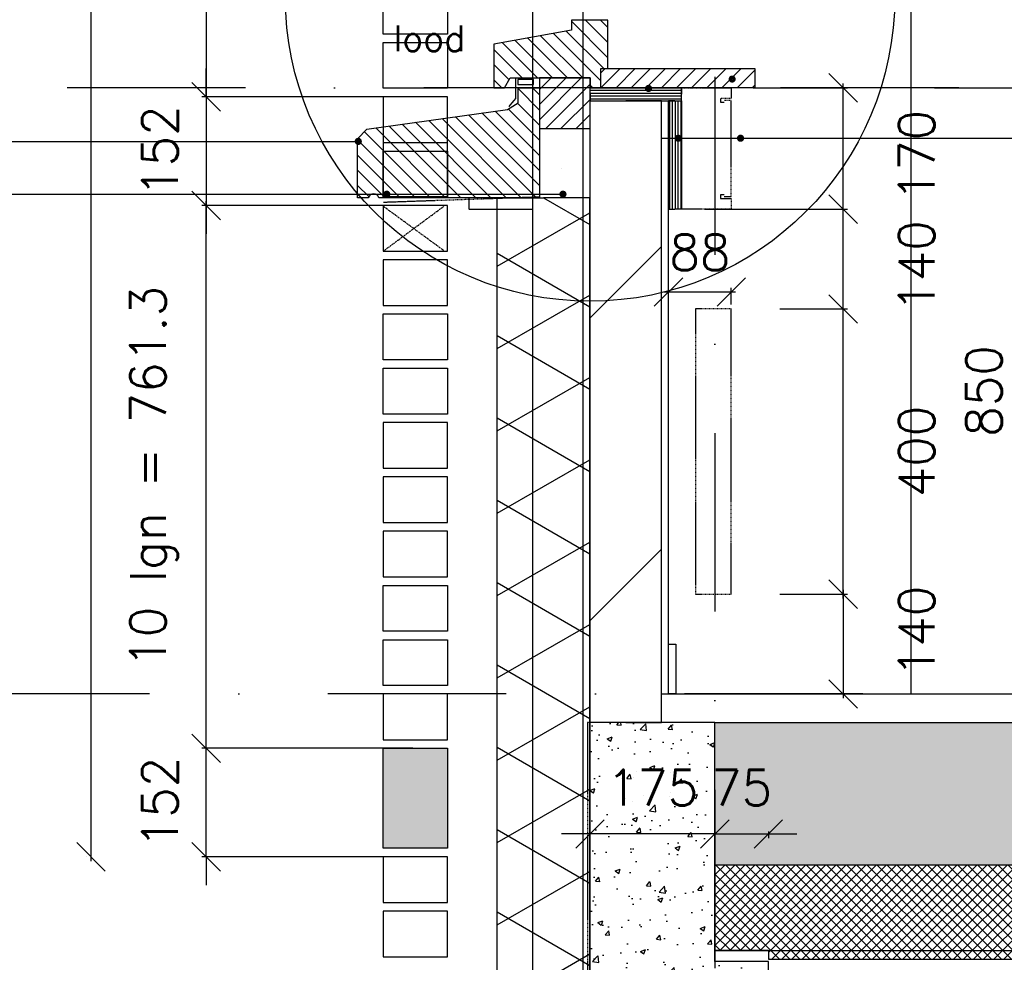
# Model space of a CAD drawing. Extents: x 0 to 297174, y -27731 to 163980.
# Tile 69 of 152: x 151764 to 153145, y 144969 to 146291. Entities that reach past the tile are written whole.
import ezdxf

# ---------------------------------------------------------------- set-up
doc = ezdxf.new("R2010")
doc.units = 0
doc.header["$LTSCALE"] = 5
doc.header["$MEASUREMENT"] = 0
doc.header["$PDMODE"] = 3
doc.header["$PDSIZE"] = 0.1
for name, pattern in [('DASHDOT', [1, 0.5, -0.25, 0, -0.25]), ('DD1', [2.66667, 1.66667, -0.5, 0, -0.5]), ('HIDDEN', [0.375, 0.25, -0.125]), ('HIDDEN2', [0.1875, 0.125, -0.0625])]:
    doc.linetypes.add(name, pattern=pattern)
doc.layers.get('0').update_dxf_attribs({"linetype": 'CONTINUOUS'})
doc.layers.get('DEFPOINTS').update_dxf_attribs({"linetype": 'CONTINUOUS'})
for name, color, linetype in [('_DETAILNUMMERS', 4, 'CONTINUOUS'), ('A--01A1_ACEER', 1, 'CONTINUOUS'), ('A--A21--_F--3-', 9, 'CONTINUOUS'), ('A--A21--_F-23-', 9, 'CONTINUOUS'), ('A--A22--_F123-', 9, 'CONTINUOUS'), ('A--A23--_F--3-', 9, 'CONTINUOUS'), ('A--A30--_F--3-', 9, 'CONTINUOUS'), ('A--A35--_F--3-', 9, 'CONTINUOUS'), ('A--L13D4_VLOEREN', 4, 'CONTINUOUS'), ('A--L13DC4_VLOEREN', 4, 'HIDDEN'), ('A--L16D4_FUNDERING', 4, 'CONTINUOUS'), ('A--L21--', 3, 'CONTINUOUS'), ('A--L21--_F--3-', 7, 'CONTINUOUS'), ('A--L21--_F-23-', 4, 'CONTINUOUS'), ('A--L21D1_BUITENWAND', 1, 'CONTINUOUS'), ('A--L21D4_BUITENWAND', 4, 'CONTINUOUS'), ('A--L21DC1_BUITENWAND', 1, 'HIDDEN'), ('A--L22--', 3, 'CONTINUOUS'), ('A--L22--_F--3-', 7, 'CONTINUOUS'), ('A--L22D2_BINNENWAND', 2, 'CONTINUOUS'), ('A--L22DC4_BINNENWAND', 4, 'HIDDEN'), ('A--L23--', 7, 'CONTINUOUS'), ('A--L23--_F--3-', 7, 'CONTINUOUS'), ('A--L28D1_KONSTRUKTIES', 1, 'CONTINUOUS'), ('A--L28DC1_KONSTRUKTIES', 1, 'HIDDEN2'), ('A--L30--', 7, 'CONTINUOUS'), ('A--L30--_F123-', 7, 'CONTINUOUS'), ('A--L31--', 2, 'CONTINUOUS'), ('A--L31--_F--3-', 7, 'CONTINUOUS'), ('A--L35--', 7, 'CONTINUOUS'), ('A--L35--_F--3-', 7, 'CONTINUOUS'), ('A--M$1A-_F123-', 1, 'CONTINUOUS'), ('A--T$1A-_F123_20', 1, 'CONTINUOUS'), ('A--T01A-18_TEKST', 1, 'CONTINUOUS'), ('A--T01A-25_TEKST', 2, 'CONTINUOUS'), ('STRAMIEN', 8, 'DD1'), ('X--LR---_CP', 7, 'CONTINUOUS')]:
    doc.layers.add(name, color=color, linetype=linetype)
doc.styles.add('HIEMSTRA', font='romans.shx')
doc.dimstyles.get("Standard").update_dxf_attribs({"dimscale": 50, "dimtxt": 2.5, "dimasz": 2, "dimexe": 0.3, "dimexo": 0.3, "dimgap": 2, "dimtad": 1, "dimdec": 0, "dimzin": 0, "dimdsep": 46, "dimtxsty": 'HIEMSTRA', "dimblk1": 'OBLIQUE', "dimblk2": 'OBLIQUE', "dimsah": 1, "dimcen": 0.09, "dimdle": 0.3, "dimclrd": 1, "dimclre": 1, "dimclrt": 2, "dimadec": 0, "dimazin": 0, "dimtfac": 1, "dimtdec": 4, "dimtix": 1, "dimtmove": 2, "dimatfit": 3, "dimldrblk": 'OBLIQUE', "dimfxl": 0, "dimtvp": 625, "dimtolj": 1, "dimtzin": 0, "dimarcsym": 0})

# ---------------------------------------------------------------- blocks, each defined once
blk = doc.blocks.new('*U1581')
at = {"layer": 'A--L23--_F--3-', "color": 2, "linetype": 'Continuous'}
blk.add_lwpolyline([(0, 0), (0, 20), (11150, 20), (11150, 0)], dxfattribs=at)
blk = doc.blocks.new('_OBLIQUE')
at = {"color": 0, "linetype": 'ByBlock'}
blk.add_line((-0.5, -0.5), (0.5, 0.5), dxfattribs=at)
blk = doc.blocks.new('*D804')
at = {"layer": 'A--M$1A-_F123-', "color": 1, "lineweight": -2, "ltscale": 10}
for p, q in [((152919.2, 145879.2), (152919.2, 146031.2)), ((152793, 146025.2), (152925.2, 146025.2)), ((152830.3, 145885.2), (152925.2, 145885.2))]:
    blk.add_line(p, q, dxfattribs=at)
at = {"layer": 'DEFPOINTS', "color": 0, "ltscale": 10}
for p in [(152787, 146025.2), (152919.2, 146025.2), (152824.3, 145885.2)]:
    blk.add_point(p, dxfattribs=at)
at = {"layer": 'A--M$1A-_F123-', "color": 1, "lineweight": -2, "ltscale": 10, "xscale": 40, "yscale": 40, "zscale": 40}
for p, rotation in [((152919.2, 146025.2), 90), ((152919.2, 145885.2), 270)]:
    blk.add_blockref('_OBLIQUE', p, dxfattribs=dict(at, rotation=rotation))
at = {"layer": 'A--M$1A-_F123-', "color": 2, "ltscale": 10, "insert": (153022, 145945.2), "char_height": 50, "attachment_point": 5, "rotation": 90, "style": 'HIEMSTRA'}
blk.add_mtext('\\A1;140', dxfattribs=at)
blk = doc.blocks.new('*D805')
at = {"layer": 'A--M$1A-_F123-', "color": 1, "lineweight": -2, "ltscale": 10}
for p, q in [((152793, 146195.2), (152925.2, 146195.2)), ((152919.2, 146019.2), (152919.2, 146201.2)), ((152725.3, 146025.2), (152925.2, 146025.2))]:
    blk.add_line(p, q, dxfattribs=at)
at = {"layer": 'DEFPOINTS', "color": 0, "ltscale": 10}
for p in [(152787, 146195.2), (152919.2, 146195.2), (152719.3, 146025.2)]:
    blk.add_point(p, dxfattribs=at)
at = {"layer": 'A--M$1A-_F123-', "color": 1, "lineweight": -2, "ltscale": 10, "xscale": 40, "yscale": 40, "zscale": 40}
for p, rotation in [((152919.2, 146195.2), 90), ((152919.2, 146025.2), 270)]:
    blk.add_blockref('_OBLIQUE', p, dxfattribs=dict(at, rotation=rotation))
at = {"layer": 'A--M$1A-_F123-', "color": 2, "ltscale": 10, "insert": (153022, 146100.2), "char_height": 50, "attachment_point": 5, "rotation": 90, "style": 'HIEMSTRA'}
blk.add_mtext('\\A1;170', dxfattribs=at)
blk = doc.blocks.new('*D806')
at = {"layer": 'A--M$1A-_F123-', "color": 1, "lineweight": -2, "ltscale": 10}
for p, q in [((152919.2, 145479.2), (152919.2, 145891.2)), ((152888, 145885.2), (152925.2, 145885.2)), ((152888, 145485.2), (152925.2, 145485.2))]:
    blk.add_line(p, q, dxfattribs=at)
at = {"layer": 'DEFPOINTS', "color": 0, "ltscale": 10}
for p in [(152882, 145885.2), (152919.2, 145885.2), (152882, 145485.2)]:
    blk.add_point(p, dxfattribs=at)
at = {"layer": 'A--M$1A-_F123-', "color": 1, "lineweight": -2, "ltscale": 10, "xscale": 40, "yscale": 40, "zscale": 40}
for p, rotation in [((152919.2, 145885.2), 90), ((152919.2, 145485.2), 270)]:
    blk.add_blockref('_OBLIQUE', p, dxfattribs=dict(at, rotation=rotation))
at = {"layer": 'A--M$1A-_F123-', "color": 2, "ltscale": 10, "insert": (153022, 145685.2), "char_height": 50, "attachment_point": 5, "rotation": 90, "style": 'HIEMSTRA'}
blk.add_mtext('\\A1;400', dxfattribs=at)
blk = doc.blocks.new('*D807')
at = {"layer": 'A--M$1A-_F123-', "color": 1, "lineweight": -2, "ltscale": 10}
for p, q in [((152919.2, 145491.2), (152919.2, 145339.2)), ((152830.3, 145485.2), (152925.2, 145485.2)), ((152888, 145345.2), (152925.2, 145345.2))]:
    blk.add_line(p, q, dxfattribs=at)
at = {"layer": 'DEFPOINTS', "color": 0, "ltscale": 10}
for p in [(152824.3, 145485.2), (152882, 145345.2), (152919.2, 145345.2)]:
    blk.add_point(p, dxfattribs=at)
at = {"layer": 'A--M$1A-_F123-', "color": 1, "lineweight": -2, "ltscale": 10, "xscale": 40, "yscale": 40, "zscale": 40}
for p, rotation in [((152919.2, 145485.2), 90), ((152919.2, 145345.2), 270)]:
    blk.add_blockref('_OBLIQUE', p, dxfattribs=dict(at, rotation=rotation))
at = {"layer": 'A--M$1A-_F123-', "color": 2, "ltscale": 10, "insert": (153022, 145432.7), "char_height": 50, "attachment_point": 5, "rotation": 90, "style": 'HIEMSTRA'}
blk.add_mtext('\\A1;140', dxfattribs=at)
blk = doc.blocks.new('*D847')
at = {"layer": 'A--M$1A-_F123-', "color": 1, "lineweight": -2, "ltscale": 10}
for p, q in [((152739.3, 145148.8), (152699.3, 145148.8)), ((152739.3, 145152.4), (152739.3, 145142.8)), ((152739.3, 145148.8), (152814.3, 145148.8)), ((152814.3, 145152.4), (152814.3, 145142.8)), ((152814.3, 145148.8), (152854.3, 145148.8))]:
    blk.add_line(p, q, dxfattribs=at)
at = {"layer": 'DEFPOINTS', "color": 0, "ltscale": 10}
for p in [(152739.3, 145158.4), (152814.3, 145158.4), (152814.3, 145148.8)]:
    blk.add_point(p, dxfattribs=at)
at = {"layer": 'A--M$1A-_F123-', "color": 1, "lineweight": -2, "ltscale": 10, "xscale": 40, "yscale": 40, "zscale": 40}
blk.add_blockref('_OBLIQUE', (152739.3, 145148.8), dxfattribs=at)
at = {"layer": 'A--M$1A-_F123-', "color": 1, "lineweight": -2, "ltscale": 10, "xscale": 40, "yscale": 40, "zscale": 40, "rotation": 180}
blk.add_blockref('_OBLIQUE', (152814.3, 145148.8), dxfattribs=at)
at = {"layer": 'A--M$1A-_F123-', "color": 2, "ltscale": 10, "insert": (152776.8, 145213.8), "char_height": 50, "attachment_point": 5, "style": 'HIEMSTRA'}
blk.add_mtext('\\A1;75', dxfattribs=at)
blk = doc.blocks.new('*D848')
at = {"layer": 'A--M$1A-_F123-', "color": 1, "lineweight": -2, "ltscale": 10}
for p, q in [((152564.1, 145148.8), (152524.1, 145148.8)), ((152739.3, 145148.8), (152564.1, 145148.8)), ((152739.3, 145148.8), (152779.3, 145148.8))]:
    blk.add_line(p, q, dxfattribs=at)
at = {"layer": 'DEFPOINTS', "color": 0, "ltscale": 10}
for p in [(152564.1, 145148.8), (152564.1, 145148.8), (152739.3, 145148.8)]:
    blk.add_point(p, dxfattribs=at)
at = {"layer": 'A--M$1A-_F123-', "color": 1, "lineweight": -2, "ltscale": 10, "xscale": 40, "yscale": 40, "zscale": 40}
blk.add_blockref('_OBLIQUE', (152564.1, 145148.8), dxfattribs=at)
at = {"layer": 'A--M$1A-_F123-', "color": 1, "lineweight": -2, "ltscale": 10, "xscale": 40, "yscale": 40, "zscale": 40, "rotation": 180}
blk.add_blockref('_OBLIQUE', (152739.3, 145148.8), dxfattribs=at)
at = {"layer": 'A--M$1A-_F123-', "color": 2, "ltscale": 10, "insert": (152651.7, 145213.8), "char_height": 50, "attachment_point": 5, "style": 'HIEMSTRA'}
blk.add_mtext('\\A1;175', dxfattribs=at)
blk = doc.blocks.new('*U1558')
at = {"layer": 'A--A22--_F123-', "linetype": 'Continuous'}
h = blk.add_hatch(dxfattribs=at)
h.set_pattern_fill('ALFALINE', color=256, scale=300, style=0)
h.set_pattern_definition([(45, (-152614.26, -145305.15), (-212.13203, 212.13203), [])])
h.paths.add_polyline_path([(0, 0), (-50, 0), (-50, 872), (0, 872), (50, 872), (50, 0)])
at = {"layer": 'A--L22--_F--3-', "color": 4, "linetype": 'Continuous'}
for points in [[(0, 0), (-50, 0), (-50, 872), (0, 872)], [(0, 0), (50, 0), (50, 872), (0, 872)]]:
    blk.add_lwpolyline(points, dxfattribs=at)
blk = doc.blocks.new('*D749')
at = {"layer": 'A--M$1A-_F123-', "color": 1, "lineweight": -2, "ltscale": 10}
for p, q in [((152308, 146030.3), (152020, 146030.3)), ((152026, 145263), (152026, 146036.3)), ((152273.3, 145269), (152020, 145269))]:
    blk.add_line(p, q, dxfattribs=at)
at = {"layer": 'DEFPOINTS', "color": 0, "ltscale": 10}
for p in [(152026, 146030.3), (152314, 146030.3), (152279.3, 145269)]:
    blk.add_point(p, dxfattribs=at)
at = {"layer": 'A--M$1A-_F123-', "color": 1, "lineweight": -2, "ltscale": 10, "xscale": 40, "yscale": 40, "zscale": 40}
for p, rotation in [((152026, 146030.3), 90), ((152026, 145269), 270)]:
    blk.add_blockref('_OBLIQUE', p, dxfattribs=dict(at, rotation=rotation))
at = {"layer": 'A--M$1A-_F123-', "color": 2, "ltscale": 10, "insert": (151952.7, 145649.7), "char_height": 50, "attachment_point": 5, "rotation": 90, "style": 'HIEMSTRA'}
blk.add_mtext('\\A1;10 lgn = 761.3', dxfattribs=at)
blk = doc.blocks.new('*D752')
at = {"layer": 'A--M$1A-_F123-', "color": 1, "lineweight": -2, "ltscale": 10}
for p, q in [((152026, 145269), (152026, 145309)), ((152315.8, 145269), (152020, 145269)), ((152026, 145116.8), (152026, 145269)), ((152308, 145116.8), (152020, 145116.8)), ((152026, 145116.8), (152026, 145076.8))]:
    blk.add_line(p, q, dxfattribs=at)
at = {"layer": 'DEFPOINTS', "color": 0, "ltscale": 10}
for p in [(152026, 145269), (152321.8, 145269), (152314, 145116.8)]:
    blk.add_point(p, dxfattribs=at)
at = {"layer": 'A--M$1A-_F123-', "color": 1, "lineweight": -2, "ltscale": 10, "xscale": 40, "yscale": 40, "zscale": 40}
for p, rotation in [((152026, 145269), 270), ((152026, 145116.8), 90)]:
    blk.add_blockref('_OBLIQUE', p, dxfattribs=dict(at, rotation=rotation))
at = {"layer": 'A--M$1A-_F123-', "color": 2, "ltscale": 10, "insert": (151961, 145192.9), "char_height": 50, "attachment_point": 5, "rotation": 90, "style": 'HIEMSTRA'}
blk.add_mtext('\\A1;152', dxfattribs=at)
blk = doc.blocks.new('*D753')
at = {"layer": 'A--M$1A-_F123-', "color": 1, "linetype": 'Continuous', "lineweight": -2, "ltscale": 10}
for p, q in [((153113.4, 146195.2), (153187.4, 146195.2)), ((153181.4, 146201.2), (153181.4, 145339.2)), ((153113.4, 145345.2), (153187.4, 145345.2))]:
    blk.add_line(p, q, dxfattribs=at)
at = {"layer": 'DEFPOINTS', "color": 0, "linetype": 'Continuous', "ltscale": 10}
for p in [(153107.4, 146195.2), (153107.4, 145345.2), (153181.4, 145345.2)]:
    blk.add_point(p, dxfattribs=at)
at = {"layer": 'A--M$1A-_F123-', "color": 1, "linetype": 'Continuous', "lineweight": -2, "ltscale": 10, "xscale": 40, "yscale": 40, "zscale": 40}
for p, rotation in [((153181.4, 146195.2), 90), ((153181.4, 145345.2), 270)]:
    blk.add_blockref('_OBLIQUE', p, dxfattribs=dict(at, rotation=rotation))
at = {"layer": 'A--M$1A-_F123-', "color": 2, "linetype": 'Continuous', "ltscale": 10, "insert": (153116.4, 145770.2), "char_height": 50, "attachment_point": 5, "rotation": 90, "style": 'HIEMSTRA'}
blk.add_mtext('\\A1;850', dxfattribs=at)
blk = doc.blocks.new('*D754')
at = {"layer": 'A--M$1A-_F123-', "color": 1, "lineweight": -2, "ltscale": 10}
for p, q in [((152026, 146182.6), (152026, 146222.6)), ((152308, 146182.6), (152020, 146182.6)), ((152026, 146182.6), (152026, 146030.3)), ((152315.8, 146030.3), (152020, 146030.3)), ((152026, 146030.3), (152026, 145990.3))]:
    blk.add_line(p, q, dxfattribs=at)
at = {"layer": 'DEFPOINTS', "color": 0, "ltscale": 10}
for p in [(152314, 146182.6), (152026, 146030.3), (152321.8, 146030.3)]:
    blk.add_point(p, dxfattribs=at)
at = {"layer": 'A--M$1A-_F123-', "color": 1, "lineweight": -2, "ltscale": 10, "xscale": 40, "yscale": 40, "zscale": 40}
for p, rotation in [((152026, 146182.6), 270), ((152026, 146030.3), 90)]:
    blk.add_blockref('_OBLIQUE', p, dxfattribs=dict(at, rotation=rotation))
at = {"layer": 'A--M$1A-_F123-', "color": 2, "ltscale": 10, "insert": (151961, 146106.5), "char_height": 50, "attachment_point": 5, "rotation": 90, "style": 'HIEMSTRA'}
blk.add_mtext('\\A1;152', dxfattribs=at)
blk = doc.blocks.new('*D755')
at = {"layer": 'A--M$1A-_F123-', "color": 1, "lineweight": -2, "ltscale": 10}
for p, q in [((152273.3, 146943.9), (152020, 146943.9)), ((152026, 146949.9), (152026, 146176.6)), ((152308, 146182.6), (152020, 146182.6))]:
    blk.add_line(p, q, dxfattribs=at)
at = {"layer": 'DEFPOINTS', "color": 0, "ltscale": 10}
for p in [(152279.3, 146943.9), (152026, 146182.6), (152314, 146182.6)]:
    blk.add_point(p, dxfattribs=at)
at = {"layer": 'A--M$1A-_F123-', "color": 1, "lineweight": -2, "ltscale": 10, "xscale": 40, "yscale": 40, "zscale": 40}
for p, rotation in [((152026, 146943.9), 90), ((152026, 146182.6), 270)]:
    blk.add_blockref('_OBLIQUE', p, dxfattribs=dict(at, rotation=rotation))
at = {"layer": 'A--M$1A-_F123-', "color": 2, "ltscale": 10, "insert": (151952.7, 146563.2), "char_height": 50, "attachment_point": 5, "rotation": 90, "style": 'HIEMSTRA'}
blk.add_mtext('\\A1;10 lgn = 761.3', dxfattribs=at)
blk = doc.blocks.new('*D763')
at = {"layer": 'A--M$1A-_F123-', "color": 1, "linetype": 'Continuous', "lineweight": -2, "ltscale": 10}
for p, q in [((151864.4, 148701.2), (151864.4, 145110.8)), ((151858.4, 145116.8), (151858.4, 145116.8))]:
    blk.add_line(p, q, dxfattribs=at)
at = {"layer": 'DEFPOINTS', "color": 0, "linetype": 'Continuous', "ltscale": 10}
for p in [(151864.4, 148695.2, 0), (151864.4, 145116.8), (151864.4, 145116.8)]:
    blk.add_point(p, dxfattribs=at)
at = {"layer": 'A--M$1A-_F123-', "color": 1, "linetype": 'Continuous', "lineweight": -2, "ltscale": 10, "xscale": 40, "yscale": 40, "zscale": 40}
for p, rotation in [((151864.4, 148695.2), 90), ((151864.4, 145116.8), 270)]:
    blk.add_blockref('_OBLIQUE', p, dxfattribs=dict(at, rotation=rotation))
at = {"layer": 'A--M$1A-_F123-', "color": 3, "linetype": 'Continuous', "ltscale": 10, "insert": (151790.9, 146906), "char_height": 50, "attachment_point": 5, "rotation": 90, "style": 'HIEMSTRA'}
blk.add_mtext('\\A1;\\fRomanS|b0|i0|c0|p0;lagenmaat=76.13 mm', dxfattribs=at)
blk = doc.blocks.new('*U1532')
at = {"layer": 'A--A21--_F-23-', "linetype": 'Continuous'}
h = blk.add_hatch(dxfattribs=at)
h.set_pattern_fill('ALFAISO', color=256, scale=100, angle=90, style=0)
h.set_pattern_definition([(150, (50, -3e-15), (-50, -86.6025), []), (210, (50, -3e-15), (50, -86.6025), [])])
h.paths.add_polyline_path([(0, 0), (-65, 0), (-65, 1691.04), (0, 1691.04), (65, 1691.04), (65, 0)])
at = {"layer": 'A--L21--_F--3-', "color": 3, "linetype": 'Continuous'}
for points in [[(0, 0), (-65, 0), (-65, 1691.04), (0, 1691.04)], [(0, 0), (65, 0), (65, 1691.04), (0, 1691.04)]]:
    blk.add_lwpolyline(points, dxfattribs=at)
blk = doc.blocks.new('KABELGOOT')
at = {"layer": 'A--L22DC4_BINNENWAND'}
for points in [[(60, -150), (55, -150), (55, -155), (70, -155), (70, -170), (0, -170), (0, 0), (70, 0), (70, -15), (55, -15), (55, -20), (60, -20)], [(60, -152.5), (70, -152.5), (70, -55), (70, -17.5), (60, -17.5)]]:
    blk.add_lwpolyline(points, dxfattribs=at)
at = {"layer": 'X--LR---_CP'}
blk.add_point((0, 0), dxfattribs=at)
blk = doc.blocks.new('*D730')
at = {"layer": 'A--M$1A-_F123-', "color": 1, "lineweight": -2, "ltscale": 10}
for p, q in [((152768.3, 145908.9), (152668.3, 145908.9)), ((152674.3, 145891.2), (152674.3, 145914.9)), ((152762.3, 145891.2), (152762.3, 145914.9))]:
    blk.add_line(p, q, dxfattribs=at)
at = {"layer": 'DEFPOINTS', "color": 0, "ltscale": 10}
for p in [(152674.3, 145908.9), (152674.3, 145885.2), (152762.3, 145885.2)]:
    blk.add_point(p, dxfattribs=at)
at = {"layer": 'A--M$1A-_F123-', "color": 1, "lineweight": -2, "ltscale": 10, "xscale": 40, "yscale": 40, "zscale": 40, "rotation": 180}
blk.add_blockref('_OBLIQUE', (152674.3, 145908.9), dxfattribs=at)
at = {"layer": 'A--M$1A-_F123-', "color": 1, "lineweight": -2, "ltscale": 10, "xscale": 40, "yscale": 40, "zscale": 40}
blk.add_blockref('_OBLIQUE', (152762.3, 145908.9), dxfattribs=at)
at = {"layer": 'A--M$1A-_F123-', "color": 2, "ltscale": 10, "insert": (152718.3, 145964.5), "char_height": 50, "attachment_point": 5, "style": 'HIEMSTRA'}
blk.add_mtext('\\A1;88', dxfattribs=at)
blk = doc.blocks.new('KOZIJN_A')
at = {"layer": 'A--A35--_F--3-'}
h = blk.add_hatch(dxfattribs=at)
h.set_pattern_fill('ALFALINE', color=256, scale=15, angle=90, style=0, pattern_type=2)
h.set_pattern_definition([(135, (354.147, -1015.253), (-10.6066, -10.6066), [])])
h.paths.add_polyline_path([(-41, 68), (-41, 54), (-150, 34.4), (-150, -27), (-135, -27), (-127, -13), (-15, -13), (-15, -27.1), (0, -27), (0, 0), (10, 0), (10, 68)])
at = {"layer": 'A--L31--_F--3-', "color": 2, "linetype": 'Continuous'}
blk.add_lwpolyline([(-41, 68), (-41, 54), (-150, 34.4), (-150, -27), (-135, -27), (-127, -13), (-15, -13), (-15, -27.1), (0, -27), (0, 0), (10, 0), (10, 68)], close=True, dxfattribs=at)
at = {"layer": 'X--LR---_CP'}
blk.add_point((0, 0), dxfattribs=at)
blk = doc.blocks.new('Q027003-')
at = {"layer": 'A--A21--_F--3-'}
h = blk.add_hatch(dxfattribs=at)
h.set_pattern_fill('ALFALINE', color=9, scale=15, style=0, pattern_type=2)
h.set_pattern_definition([(45, (0, 0), (-10.6066, 10.6066), [])])
h.paths.add_polyline_path([(0, 0), (71, 0), (71, 71), (0, 71)])
at = {"layer": 'A--L21--_F-23-', "color": 2, "linetype": 'Continuous'}
blk.add_lwpolyline([(0, 0), (71, 0), (71, 71), (0, 71)], close=True, dxfattribs=at)
at = {"layer": 'X--LR---_CP', "linetype": 'Continuous'}
blk.add_point((0, 0), dxfattribs=at)
blk = doc.blocks.new('WATERSLAG')
at = {"layer": 'A--A35--_F--3-'}
h = blk.add_hatch(dxfattribs=at)
h.set_pattern_fill('ALFALINE', color=256, scale=15, angle=90, style=0, pattern_type=2)
h.set_pattern_definition([(135, (440.148, -931.254), (-10.6066, -10.6066), [])])
edge = h.paths.add_edge_path()
edge.add_line((-255, -97), (-255, -14.5))
edge.add_line((-255, -14.5), (-242, -0.8))
edge.add_line((-242, -0.8), (-44.9, 26.9))
edge.add_line((-44.9, 26.9), (-30, 36))
edge.add_line((-30, 36), (-30, 56.9))
edge.add_line((-30, 56.9), (0, 57))
edge.add_line((0, 57), (0, 18.3))
edge.add_line((0, 18.3), (0, -97))
edge.add_line((0, -97), (-225, -97))
edge.add_arc((-232.5, -99.3), 7.84, 16.9811, 163.0189)
edge.add_line((-240, -97), (-255, -97))
at = {"layer": 'A--L35--_F--3-', "color": 3, "linetype": 'Continuous'}
blk.add_lwpolyline([(-255, -97), (-255, -14.5), (-242, -0.8), (-44.9, 26.9), (-30, 36), (-30, 56.9), (0, 57), (0, 18.3), (0, -97), (0, -97), (-225, -97, 0.740216), (-240, -97)], format="xyb", close=True, dxfattribs=at)
at = {"layer": 'X--LR---_CP'}
blk.add_point((0, 0), dxfattribs=at)
blk = doc.blocks.new('*U1515')
at = {"layer": 'A--A30--_F--3-', "linetype": 'Continuous'}
h = blk.add_hatch(dxfattribs=at)
h.set_pattern_fill('ALFALINE', color=256, scale=4, angle=135, style=0)
h.set_pattern_definition([(180, (0, 0), (-9e-16, -4), [])])
h.paths.add_polyline_path([(0, 0), (0, 9), (128, 9), (128, 0), (128, -9), (0, -9)])
at = {"layer": 'A--L30--_F123-', "color": 1, "linetype": 'Continuous'}
for points in [[(0, 0), (0, 9), (128, 9), (128, 0)], [(0, 0), (0, -9), (128, -9), (128, 0)]]:
    blk.add_lwpolyline(points, dxfattribs=at)
blk = doc.blocks.new('*U1514')
at = {"layer": 'A--A30--_F--3-', "linetype": 'Continuous'}
h = blk.add_hatch(dxfattribs=at)
h.set_pattern_fill('ALFALINE', color=256, scale=4, angle=405, style=0)
h.set_pattern_definition([(90, (0, 0), (-4, 2e-12), [])])
h.paths.add_polyline_path([(0, 0), (9, 0), (9, -152), (0, -152), (-9, -152), (-9, 0)])
at = {"layer": 'A--L30--_F123-', "color": 1, "linetype": 'Continuous'}
for points in [[(0, 0), (-9, 0), (-9, -152), (0, -152)], [(0, 0), (9, 0), (9, -152), (0, -152)]]:
    blk.add_lwpolyline(points, dxfattribs=at)

msp = doc.modelspace()

# ---------------------------------------------------------------- hatches: boundary and pattern name
at = {"layer": 'A--A23--_F--3-'}
h = msp.add_hatch(dxfattribs=at)
h.set_pattern_fill('AR-CONC', color=256, scale=10, style=0)
h.set_pattern_definition([(50, (0, 52899.255), (71.726018, -6.275213), [7.5, -82.5]), (355, (0, 52899.255), (-13.875133, 75.219213), [6, -66]), (100.4514, (5.98, 52898.73), (57.850938, 68.943954), [6.37402, -70.11421]), (46.1842, (0, 52919.255), (106.724105, -16.5519), [11.25, -123.75]), (96.6356, (8.89, 52917.88), (93.46627, 97.41179), [9.56103, -105.1713]), (351.1842, (0, 52919.26), (93.466195, 97.41186), [9, -99]), (21, (10, 52914.255), (59.690705, -40.26189), [7.5, -82.5]), (326, (10, 52914.255), (24.331533, 72.515005), [6, -66]), (71.4514, (14.974, 52910.9), (84.022263, 32.25305), [6.37402, -70.11421]), (37.5, (0, 52899.255), (1.2159855, 33.2893854), [0, -65.2, 0, -67, 0, -66.25]), (7.5, (0, 52899.255), (26.306954, 39.441171), [0, -38.2, 0, -63.7, 0, -25.25]), (327.5, (-22.3, 52899.255), (53.3822436, -2.255487), [0, -25, 0, -78, 0, -103.5]), (317.5, (-32.3, 52899.255), (58.318617, 10.010498), [0, -32.5, 0, -51.8, 0, -73.5])])
h.paths.add_polyline_path([(152264.3, 143995.2), (152814.3, 143995.2), (152814.3, 144970.2), (152739.3, 144970.2), (152739.3, 145305.2), (152564.1, 145305.2), (152564.1, 144350.2), (152564.1, 144345.2), (152264.3, 144345.2)])
h = msp.add_hatch(dxfattribs=at)
h.set_pattern_fill('ALFABET', color=256, scale=40, angle=1, style=0, pattern_type=2)
h.set_pattern_definition([(46, (0, 52899.26), (-172.64155, 166.718), []), (51, (0, 52899.26), (287.29845, -20.08986), [30, -330]), (356, (0, 52899.26), (-60.7431, 299.8624), [24, -264]), (101.4514, (23.94, 52897.58), (226.55556, 279.77237), [25.49608, -280.45684]), (47.1842, (-1.4, 52979.24), (427.9869, -58.74715), [45, -495]), (97.6356, (34.27, 52974.35), (367.0079, 396.11265), [38.2441, -420.6852]), (352.1842, (-1.4, 52979.24), (367.0076, 396.1129), [36, -396]), (22, (38.95, 52959.94), (241.53712, -156.85604), [30, -330]), (327, (38.95, 52959.94), (92.24906, 291.7144), [24, -264]), (72.4514, (59.07, 52946.87), (333.7863, 134.8581), [25.49608, -280.45684]), (38.5, (0, 52899.26), (2.53928, 133.22215), [0, -260.8, 0, -268, 0, -265]), (8.5, (0, 52899.26), (102.45841, 159.57714), [0, -152.8, 0, -254.8, 0, -101]), (328.5, (-89.19, 52897.7), (213.65391, -5.29398), [0, -100, 0, -312, 0, -414]), (318.5, (-129.18, 52897), (232.54011, 44.1071), [0, -130, 0, -207.2, 0, -294]), (318.5, (-129.18, 52897), (232.54011, 44.1071), [0, -130, 0, -207.2, 0, -294])])
h.paths.add_polyline_path([(163739.3, 145105.2), (152739.3, 145105.2), (152739.3, 145305.2), (163739.3, 145305.2)])
h = msp.add_hatch(dxfattribs=at)
h.set_pattern_fill('ALFAKRS', color=256, scale=10, style=0, pattern_type=2)
h.set_pattern_definition([(135, (233151.893, 52899.255), (7.0710678, 7.0710678), []), (45, (233151.893, 52899.255), (7.0710678, -7.0710678), [])])
h.paths.add_polyline_path([(155914.3, 144973.2), (159736.1, 144973.2), (159736.1, 145105.2), (152739.3, 145105.2), (152739.3, 144985.2), (152814.3, 144985.2), (152814.3, 144973.2)])
at = {"layer": 'A--A35--_F--3-'}
h = msp.add_hatch(dxfattribs=at)
h.set_pattern_fill('ALFALINE', color=256, scale=15, style=0)
h.set_pattern_definition([(45, (0, 52864.255), (-10.6066017, 10.6066017), [])])
h.paths.add_polyline_path([(152711.3, 146222.2), (152579.3, 146222.2), (152579.3, 146195.2), (152711.3, 146195.2)])
h.paths.add_polyline_path([(152795.3, 146222.2), (152711.3, 146222.2), (152711.3, 146195.2), (152795.3, 146195.2)])
at = {"layer": 'A--L31--'}
msp.add_hatch(color=8, dxfattribs=at).paths.add_polyline_path([(152274.3, 145128.8), (152364.3, 145128.8), (152364.3, 145269), (152274.3, 145269)])

# ---------------------------------------------------------------- linework, layer by layer
at = {"layer": '_DETAILNUMMERS'}
msp.add_circle((152564.3, 146323.3), 427.3, dxfattribs=at)
at = {"layer": 'A--01A1_ACEER', "linetype": 'Continuous'}
for p, q in [((153047.1, 146195.2), (153119.4, 146195.2)), ((153047.1, 145345.2), (153119.4, 145345.2))]:
    msp.add_line(p, q, dxfattribs=at)
at = {"layer": 'A--L13D4_VLOEREN'}
msp.add_line((152814.3, 144985.2), (152739.3, 144985.2), dxfattribs=at)
at = {"layer": 'A--L13DC4_VLOEREN'}
for points in [[(152564.3, 146209.2), (152493.3, 146209.2), (152493.3, 146042.1), (152274.3, 146034.5)], [(152673.8, 145305.2), (152560.8, 145305.2), (152560.8, 144350.2), (152245.8, 144350.2), (152245.8, 144309.6)]]:
    msp.add_lwpolyline(points, dxfattribs=at)
at = {"layer": 'A--L16D4_FUNDERING'}
msp.add_lwpolyline([(152264.3, 143995.2), (152814.3, 143995.2), (152814.3, 144970.2), (152739.3, 144970.2), (152739.3, 145305.2), (152564.1, 145305.2), (152564.1, 144350.2), (152564.1, 144345.2), (152264.3, 144345.2)], close=True, dxfattribs=at)
at = {"layer": 'A--L21--'}
msp.add_lwpolyline([(152364.3, 145128.8), (152274.3, 145128.8), (152274.3, 145269), (152364.3, 145269)], close=True, dxfattribs=at)
msp.add_lwpolyline([(152364.3, 145128.8), (152274.3, 145128.8), (152274.3, 145269), (152364.3, 145269)], close=True, dxfattribs=at)
at = {"layer": 'A--L21--_F-23-', "linetype": 'Continuous'}
msp.add_lwpolyline([(163739.3, 145105.2), (152739.3, 145105.2), (152739.3, 145305.2), (163739.3, 145305.2)], close=True, dxfattribs=at)
at = {"layer": 'A--L21D1_BUITENWAND'}
for points in [[(152364.3, 146270.7), (152274.3, 146270.7), (152274.3, 146334.8), (152364.3, 146334.8)], [(152364.3, 146194.6), (152274.3, 146194.6), (152274.3, 146258.7), (152364.3, 146258.7)], [(152364.3, 146182.6), (152274.3, 146182.6), (152274.3, 146042.3), (152364.3, 146042.3)], [(152364.3, 146182.6), (152274.3, 146182.6), (152274.3, 146118.5), (152364.3, 146118.5)], [(152364.3, 146042.3), (152274.3, 146042.3), (152274.3, 146106.5), (152364.3, 146106.5)]]:
    msp.add_lwpolyline(points, close=True, dxfattribs=at)
at = {"layer": 'A--L21D4_BUITENWAND'}
for points in [[(152364.3, 146030.3), (152274.3, 146030.3), (152274.3, 145966.2), (152364.3, 145966.2)], [(152364.3, 145954.2), (152274.3, 145954.2), (152274.3, 145890.1), (152364.3, 145890.1)], [(152364.3, 145813.9), (152274.3, 145813.9), (152274.3, 145878.1), (152364.3, 145878.1)], [(152364.3, 145737.8), (152274.3, 145737.8), (152274.3, 145801.9), (152364.3, 145801.9)], [(152364.3, 145725.8), (152274.3, 145725.8), (152274.3, 145661.7), (152364.3, 145661.7)], [(152364.3, 145649.7), (152274.3, 145649.7), (152274.3, 145585.5), (152364.3, 145585.5)], [(152364.3, 145573.5), (152274.3, 145573.5), (152274.3, 145509.4), (152364.3, 145509.4)], [(152364.3, 145433.3), (152274.3, 145433.3), (152274.3, 145497.4), (152364.3, 145497.4)], [(152364.3, 145357.2), (152274.3, 145357.2), (152274.3, 145421.3), (152364.3, 145421.3)], [(152364.3, 145345.2), (152274.3, 145345.2), (152274.3, 145281), (152364.3, 145281)], [(152364.3, 145116.8), (152274.3, 145116.8), (152274.3, 145052.6), (152364.3, 145052.6)], [(152364.3, 145040.6), (152274.3, 145040.6), (152274.3, 144976.5), (152364.3, 144976.5)]]:
    msp.add_lwpolyline(points, close=True, dxfattribs=at)
at = {"layer": 'A--L21DC1_BUITENWAND'}
for p, q in [((152359.3, 145967), (152274.3, 146029.2)), ((152274.3, 145966.2), (152359.3, 146029.2))]:
    msp.add_line(p, q, dxfattribs=at)
at = {"layer": 'A--L22D2_BINNENWAND'}
msp.add_line((152674.3, 145345.2), (152674.3, 146177.2), dxfattribs=at)
at = {"layer": 'A--L22DC4_BINNENWAND', "linetype": 'DD1', "const_width": 2}
msp.add_lwpolyline([(152490.9, 146209.2), (152460.1, 146209.2), (152460.1, 146180.5), (152450.3, 146168.9)], dxfattribs=at)
at = {"layer": 'A--L22DC4_BINNENWAND'}
msp.add_lwpolyline([(152762.3, 145885.2), (152712.3, 145885.2), (152712.3, 145485.2), (152762.3, 145485.2)], close=True, dxfattribs=at)
at = {"layer": 'A--L23--'}
for points in [[(152684.3, 145345.2), (152674.3, 145345.2), (152674.3, 145415.2), (152684.3, 145415.2)], [(155914.3, 144973.2), (159736.1, 144973.2), (159736.1, 145105.2), (152739.3, 145105.2), (152739.3, 144985.2), (152814.3, 144985.2), (152814.3, 144973.2)]]:
    msp.add_lwpolyline(points, close=True, dxfattribs=at)
at = {"layer": 'A--L28D1_KONSTRUKTIES'}
msp.add_lwpolyline([(153739.3, 148405.2), (153739.3, 148255.2), (153014.2, 148255.2), (153014.2, 145345.2)], dxfattribs=at)
at = {"layer": 'A--L28DC1_KONSTRUKTIES'}
msp.add_line((152814.3, 144985.2), (159734.1, 144985.2), dxfattribs=at)
for points in [[(152484.2, 146041.1), (152394.2, 146041.2), (152394.2, 146025.3), (152484.2, 146025.3), (152484.2, 148018.2), (152364.2, 148018.2), (152364.2, 148148.2), (152484.2, 148148.2), (152484.2, 149382), (152394.2, 149382), (152394.2, 149392.1), (152484.2, 149392.1), (152484.2, 149804), (152484.2, 149804), (152484.2, 149804), (152484.2, 151393.2), (152364.2, 151393.2), (152364.2, 151523.2), (152484.2, 151523.2), (152484.2, 152885.2)], [(152554.2, 152885.2), (152554.2, 144846.7), (152484.2, 144902.9), (152484.2, 146041.1), (152394.2, 146041.2), (152394.2, 146025.3), (152484.2, 146025.3)]]:
    msp.add_lwpolyline(points, dxfattribs=at)
at = {"layer": 'A--L31--'}
msp.add_lwpolyline([(152462.9, 146200.2), (152484.8, 146200.2), (152484.8, 146207.2), (152462.9, 146207.2)], close=True, dxfattribs=at)
at = {"layer": 'A--L31--_F--3-', "color": 2, "linetype": 'Continuous'}
msp.add_lwpolyline([(152579.3, 146222.2), (152795.3, 146222.2), (152795.3, 146195.2), (152579.3, 146195.2)], close=True, dxfattribs=at)
at = {"layer": 'A--T$1A-_F123_20', "const_width": 4.75}
for points in [[(152766.1, 146207.6, -1), (152760.9, 146207.6, -1)], [(152648.9, 146194.4, -1), (152643.6, 146194.4, -1)], [(152241.9, 146120.2, -1), (152236.6, 146120.2, -1)], [(152690.6, 146124.6, -1), (152685.3, 146124.6, -1)], [(152777.9, 146124.6, -1), (152772.6, 146124.6, -1)], [(152281.9, 146046.1, -1), (152276.6, 146046.1, -1)], [(152528.9, 146046.1, -1), (152523.6, 146046.1, -1)]]:
    msp.add_lwpolyline(points, format="xyb", close=True, dxfattribs=at)
at = {"layer": 'A--T01A-25_TEKST'}
for p, q in [((152664.3, 146124.6), (154006.6, 146124.6)), ((151265.9, 146120.2), (152243.5, 146120.2)), ((151265.9, 146046.1), (152526.3, 146046.1))]:
    msp.add_line(p, q, dxfattribs=at)
at = {"layer": 'STRAMIEN', "linetype": 'DASHDOT', "ltscale": 100}
for p, q in [((152739.3, 163214.3), (152739.3, 143071.5)), ((156081.7, 146195.2), (150314.3, 146195.2)), ((160948.3, 145345.2), (150148.7, 145345.2))]:
    msp.add_line(p, q, dxfattribs=at)
at = {"layer": 'X--LR---_CP', "color": 4, "linetype": 'Continuous'}
msp.add_point((152524.3, 146082.2), dxfattribs=at)

# ---------------------------------------------------------------- block references
at = {"layer": 'A--L21--', "rotation": 180}
msp.add_blockref('Q027003-', (152564.3, 146209.2), dxfattribs=at)
at = {"layer": 'A--L21DC1_BUITENWAND', "ltscale": 50}
msp.add_blockref('*U1532', (152499.1, 144350.2), dxfattribs=at)
at = {"layer": 'A--L22--', "color": 4}
msp.add_blockref('KABELGOOT', (152692.3, 146195.2), dxfattribs=at)
at = {"layer": 'A--L22--'}
msp.add_blockref('*U1558', (152614.3, 145305.2), dxfattribs=at)
at = {"layer": 'A--L23--'}
msp.add_blockref('*U1581', (152664.3, 145325.2), dxfattribs=at)
at = {"layer": 'A--L30--'}
for name, p in [('*U1515', (152564.3, 146186.2)), ('*U1514', (152683.3, 146177.2))]:
    msp.add_blockref(name, p, dxfattribs=at)
at = {"layer": 'A--L31--'}
msp.add_blockref('KOZIJN_A', (152579.3, 146222.2), dxfattribs=at)
at = {"layer": 'A--L35--'}
msp.add_blockref('WATERSLAG', (152493.3, 146138.2), dxfattribs=at)

# ---------------------------------------------------------------- texts
at = {"layer": 'A--T01A-18_TEKST', "style": 'HIEMSTRA'}
msp.add_text('lood', height=36, dxfattribs=at).set_placement((152288.7, 146246.6))

# ---------------------------------------------------------------- dimensions: what is measured, and where the dimension line sits
at = {"layer": 'A--M$1A-_F123-', "linetype": 'Continuous'}
dim = msp.add_linear_dim(base=(151864.4, 145116.8), p1=(151864.4, 148695.2, 0), p2=(151864.4, 145116.8), angle=90, text='\\fRomanS|b0|i0|c0|p0;lagenmaat=76.13 mm', dimstyle='Standard', override={"dimscale": 20, "dimclrt": 3}, dxfattribs=at)
dim.commit()
dim.dimension.update_dxf_attribs({"geometry": '*D763', "text_midpoint": (151790.9, 146906)})
at = {"layer": 'A--M$1A-_F123-'}
for base, p1, p2, picture, middle in [((152026, 146182.6), (152279.3, 146943.9), (152314, 146182.6), '*D755', (151952.7, 146563.2)), ((152026, 146030.3), (152279.3, 145269), (152314, 146030.3), '*D749', (151952.7, 145649.7))]:
    dim = msp.add_linear_dim(base=base, p1=p1, p2=p2, angle=270, text='10 lgn = 761.3', dimstyle='Standard', override={"dimscale": 20}, dxfattribs=at)
    dim.commit()
    dim.dimension.update_dxf_attribs({"geometry": picture, "text_midpoint": middle})
for base, p1, p2, picture, middle in [((152026, 146030.3), (152314, 146182.6), (152321.8, 146030.3), '*D754', (151961, 146106.5)), ((152026, 145269), (152314, 145116.8), (152321.8, 145269), '*D752', (151961, 145192.9))]:
    dim = msp.add_linear_dim(base=base, p1=p1, p2=p2, angle=270, dimstyle='Standard', override={"dimscale": 20}, dxfattribs=at)
    dim.commit()
    dim.dimension.update_dxf_attribs({"geometry": picture, "text_midpoint": middle})
for base, p1, p2, picture, middle in [((152919.2, 146195.2), (152719.3, 146025.2), (152787, 146195.2), '*D805', (153022, 146100.2)), ((152919.2, 146025.2), (152824.3, 145885.2), (152787, 146025.2), '*D804', (153022, 145945.2)), ((152919.2, 145885.2), (152882, 145485.2), (152882, 145885.2), '*D806', (153022, 145685.2)), ((152919.2, 145345.2), (152824.3, 145485.2), (152882, 145345.2), '*D807', (153022, 145432.7))]:
    dim = msp.add_linear_dim(base=base, p1=p1, p2=p2, angle=90, dimstyle='Standard', override={"dimscale": 20}, dxfattribs=at)
    dim.commit()
    dim.dimension.update_dxf_attribs({"geometry": picture, "text_midpoint": middle, "dimtype": 160})
at = {"layer": 'A--M$1A-_F123-', "linetype": 'Continuous'}
dim = msp.add_linear_dim(base=(153181.4, 145345.2), p1=(153107.4, 146195.2), p2=(153107.4, 145345.2), angle=90, dimstyle='Standard', override={"dimscale": 20}, dxfattribs=at)
dim.commit()
dim.dimension.update_dxf_attribs({"geometry": '*D753', "text_midpoint": (153116.4, 145770.2)})
at = {"layer": 'A--M$1A-_F123-', "color": 4}
dim = msp.add_linear_dim(base=(152674.3, 145908.9), p1=(152762.3, 145885.2), p2=(152674.3, 145885.2), dimstyle='Standard', override={"dimscale": 20}, dxfattribs=at)
dim.commit()
dim.dimension.update_dxf_attribs({"geometry": '*D730', "text_midpoint": (152718.3, 145964.5), "dimtype": 160})
at = {"layer": 'A--M$1A-_F123-'}
for base, p1, p2, picture, middle in [((152564.1, 145148.8), (152739.3, 145148.8), (152564.1, 145148.8), '*D848', (152651.7, 145213.8)), ((152814.3, 145148.8), (152739.3, 145158.4), (152814.3, 145158.4), '*D847', (152776.8, 145213.8))]:
    dim = msp.add_linear_dim(base=base, p1=p1, p2=p2, dimstyle='Standard', override={"dimscale": 20}, dxfattribs=at)
    dim.commit()
    dim.dimension.update_dxf_attribs({"geometry": picture, "text_midpoint": middle})

doc.saveas('drawing.dxf')
